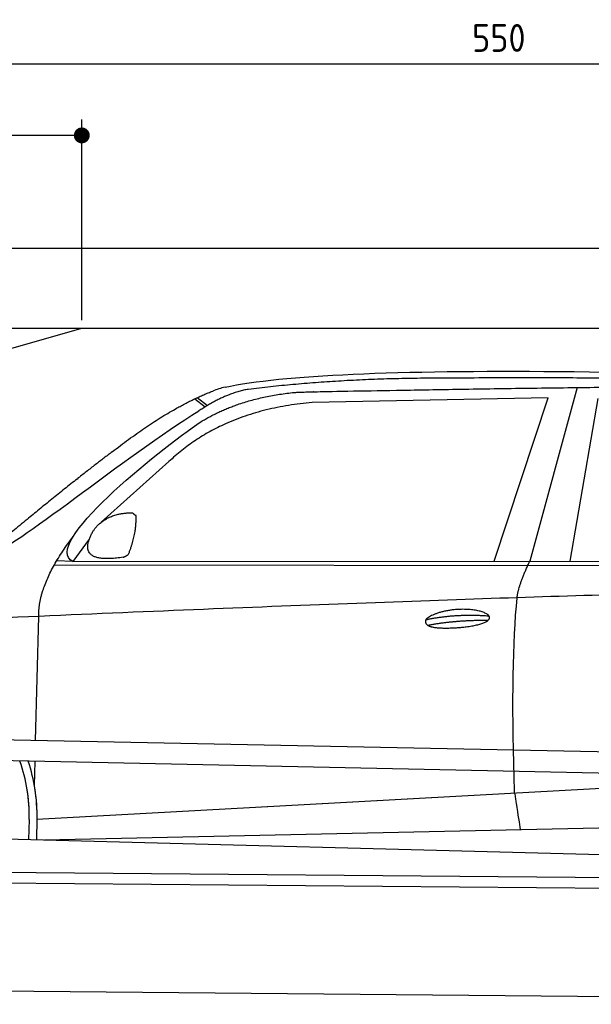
# Model space of a CAD drawing. Header units: millimetres. Extents: x -411 to 6777, y 0 to 6827.
# Tile 4 of 6: x 1744 to 3183, y 4350 to 6827. Entities that reach past the tile are written whole.
import ezdxf

# ---------------------------------------------------------------- set-up
doc = ezdxf.new("R2010")
doc.units = ezdxf.units.MM
doc.layers.add('4', color=3, linetype='Continuous')
for name, color, linetype, lineweight in [('car', 10, 'Continuous', 25), ('Freiraum', 7, 'Continuous', 25), ('Gebäude', 7, 'Continuous', 25), ('Plattform', 7, 'Continuous', 25)]:
    doc.layers.add(name, color=color, linetype=linetype, lineweight=lineweight)
doc.styles.get("Standard").update_dxf_attribs({"font": 'ISOCP.SHX'})
doc.dimstyles.new('GEN-ISO', dxfattribs={"dimscale": 20, "dimtxt": 3.5, "dimasz": 2, "dimexe": 2, "dimexo": 1, "dimgap": 1.5, "dimtad": 1, "dimdec": 1, "dimlfac": 0.1, "dimdsep": 46, "dimtxsty": 'STANDARD', "dimblk": 'PUNKT', "dimcen": 2, "dimclrd": 256, "dimclre": 256, "dimclrt": 2, "dimadec": 0, "dimazin": 0, "dimtp": 0.1, "dimtm": 0.1, "dimtfac": 0.71, "dimtdec": 1, "dimtmove": 2, "dimatfit": 3, "dimldrblk": 'PUNKT', "dimfxl": 2, "dimtolj": 1, "dimarcsym": 0})

# ---------------------------------------------------------------- blocks, each defined once
blk = doc.blocks.new('PUNKT')
at = {"layer": '4', "color": 0, "linetype": 'ByBlock'}
blk.add_line((-0.5, 0), (-1, 0), dxfattribs=at)
at = {"layer": '4', "color": 0, "linetype": 'ByBlock', "const_width": 0.5}
blk.add_lwpolyline([(-0.25, 0, 1), (0.25, 0, 1)], format="xyb", close=True, dxfattribs=at)
blk = doc.blocks.new('*D37')
at = {"layer": '4', "lineweight": -2, "transparency": 16777216}
for p, q in [((200, 6070.9), (200, 6755.8)), ((5700, 6220.9), (5700, 6755.8)), ((240, 6715.8), (5660, 6715.8))]:
    blk.add_line(p, q, dxfattribs=at)
at = {"layer": 'Defpoints', "color": 0, "transparency": 16777216}
for p in [(5700, 6715.8), (5700, 6200.9), (200, 6050.9)]:
    blk.add_point(p, dxfattribs=at)
at = {"layer": '4', "lineweight": -2, "transparency": 16777216, "xscale": 40, "yscale": 40, "zscale": 40, "rotation": 180}
blk.add_blockref('PUNKT', (200, 6715.8), dxfattribs=at)
at = {"layer": '4', "lineweight": -2, "transparency": 16777216, "xscale": 40, "yscale": 40, "zscale": 40}
blk.add_blockref('PUNKT', (5700, 6715.8), dxfattribs=at)
at = {"layer": '4', "color": 2, "transparency": 16777216, "insert": (2950, 6780.8), "char_height": 70, "attachment_point": 5}
blk.add_mtext('550', dxfattribs=at)
blk = doc.blocks.new('Car')
at = {"layer": 'car'}
for p, q in [((3093.2, 5930.1), (2977.8, 5492.1)), ((2136.8, 5895.8), (2162.4, 5876)), ((3020, 5903.7), (2426.3, 5886.3)), ((2887.8, 5491.3), (3020, 5903.7)), ((3079.5, 5493.1), (3146.6, 5902.9)), ((2131, 5893.1), (2157.2, 5872.8)), ((2066.9, 5734.4), (1897.5, 5580.5)), ((1868.2, 5537), (1827.6, 5481)), ((1827.6, 5481), (4479.4, 5506.7)), ((1780.7, 5471.7), (4424, 5492.7)), ((1827.6, 5481), (1786.4, 5481.7)), ((1737.6, 5029.5), (1742.9, 5342)), ((1735.7, 4916.5), (1736.7, 4977.1)), ((1743, 4831.9), (3612, 4951.2)), ((1743, 4831.9), (2766.5, 4897.2)), ((1723.4, 4831.1), (1722.5, 4780.7)), ((1743, 4831.9), (1742.3, 4780.3)), ((1762.8, 4780), (3648.2, 4838.6)), ((1664.3, 4781.7), (3713.3, 4747))]:
    blk.add_line(p, q, dxfattribs=at)
for centre, radius, start, end in [((2245.4, 5752.7), 174.5, 102.8736, 113.54), ((1318.9, 4837.9), 404.6, 359.0314, 20.1942), ((1318.9, 4837.9), 424.2, 359.1908, 19.1882), ((1318.9, 4837.9), 404.6, 359.0315, 10.2025), ((1318.9, 4837.9), 424.2, 359.1908, 9.6942)]:
    blk.add_arc(centre, radius, start, end, dxfattribs=at)
for points, degree in [([(2206.5, 5922.9), (2493.5, 5987.1), (3378.6, 5981.9), (4551.1, 5929.4)], 3), ([(2737, 5950.1), (2494.1, 5947.8), (2265, 5917.9)], 2), ([(3701.2, 5944.3), (3352.8, 5960.5), (2737, 5950.1)], 2), ([(1923.7, 5757.4), (2063.8, 5868.9), (2175.7, 5912.7)], 2), ([(2265, 5917.9), (2208.8, 5908.3), (2140.9, 5862.4)], 2), ([(2147.5, 5835.7), (2240.7, 5894.3), (2376.2, 5910.7)], 2), ([(2426.3, 5886.3), (2202.4, 5865), (2066.9, 5734.4)], 2), ([(1627.8, 5503.6), (1663.5, 5500.2), (1963.4, 5751.8), (2140.9, 5862.4)], 3), ([(1827.6, 5481), (1744.3, 5520.3), (2036, 5759.3), (2147.5, 5835.7)], 3), ([(1923.7, 5757.4), (1843.2, 5696.2), (1741.6, 5611.8), (1613.2, 5505.4), (1619.2, 5503.5)], 4), ([(1876.3, 5554.8), (1892.6, 5585.2), (1935.1, 5599.6)], 2), ([(1935.1, 5599.6), (1963.8, 5605.7), (1976.7, 5604.5)], 2), ([(1967.3, 5500.4), (1988.3, 5553.6), (1985.2, 5598.4)], 2), ([(1976.7, 5604.5), (1982.8, 5598.5), (1985.2, 5598.4)], 2), ([(1953.9, 5492.6), (1831.8, 5472.7), (1876.3, 5554.8)], 2), ([(1742.9, 5342), (1739.8, 5425.6), (1827.6, 5543.7)], 2), ([(1953.9, 5492.6), (1959.9, 5494.4), (1967.3, 5500.4)], 2), ([(2946.7, 5399.9), (2949.6, 5430.9), (2977.8, 5492.1)], 2), ([(4698.7, 5437), (3822.1, 5457.3), (1390, 5322.9)], 2), ([(2717.1, 5342.5), (2792.5, 5359.4), (2876.1, 5353.6)], 2), ([(2722.2, 5328.7), (2796.2, 5343.3), (2874.1, 5342.5)], 2)]:
    blk.add_open_spline(points, degree=degree, dxfattribs=at)
for points, degree, knots in [([(2376.2, 5910.7), (2402.7, 5913), (2542.1, 5916.1), (3563.3, 5945.6), (4183.6, 5944.8), (4640.6, 5776.4), (4618.5, 5602.6)], 4, [0.0821318, 0.0821318, 0.0821318, 0.0821318, 0.0821318, 0.258851, 0.508851, 1, 1, 1, 1, 1]), ([(2945, 4908.6), (2944.4, 4922.2), (2943.9, 4935.5), (2943.4, 4948.7), (2936, 5138.5), (2937.1, 5288.9), (2946.7, 5399.9)], 3, [0, 0, 0, 0, 0.064923, 0.064923, 0.064923, 1, 1, 1, 1]), ([(2717.1, 5342.5), (2721.3, 5347.6), (2742.3, 5364), (2825, 5384.1), (2940.4, 5348), (2831.7, 5319.4), (2746.9, 5320), (2712.5, 5323.5), (2717.1, 5342.5)], 5, [0, 0, 0, 0, 0, 0, 0.300106, 0.500106, 0.700106, 1, 1, 1, 1, 1, 1]), ([(2945, 4908.6), (2945.7, 4904), (2946.4, 4899.4), (2947.1, 4895.1), (2947.8, 4891.1), (2948.4, 4887.2), (2949, 4883.5), (2953.8, 4853.3), (2957.5, 4831.2), (2960.2, 4817.2)], 3, [-0.000011, -0.000011, -0.000011, -0.000011, 0.107576, 0.107576, 0.107576, 0.206414, 0.206414, 0.206414, 1, 1, 1, 1])]:
    blk.add_open_spline(points, degree=degree, knots=knots, dxfattribs=at)
blk = doc.blocks.new('_Dot')
at = {"color": 0, "linetype": 'ByBlock', "lineweight": -2}
blk.add_line((-0.5, 0), (-1, 0), dxfattribs=at)
at = {"color": 0, "linetype": 'ByBlock', "const_width": 0.5}
blk.add_lwpolyline([(-0.25, 0, 1), (0.25, 0, 1)], format="xyb", close=True, dxfattribs=at)
blk = doc.blocks.new('*D43')
at = {"layer": '4', "lineweight": -2, "transparency": 16777216}
for p, q in [((200, 6070.9), (200, 6575.7)), ((1900, 6070.9), (1900, 6575.7)), ((1860, 6535.7), (240, 6535.7))]:
    blk.add_line(p, q, dxfattribs=at)
at = {"layer": 'Defpoints', "color": 0, "transparency": 16777216}
for p in [(200, 6535.7), (200, 6050.9), (1900, 6050.9)]:
    blk.add_point(p, dxfattribs=at)
at = {"layer": '4', "lineweight": -2, "transparency": 16777216, "xscale": 40, "yscale": 40, "zscale": 40, "rotation": 180}
blk.add_blockref('_Dot', (200, 6535.7), dxfattribs=at)
at = {"layer": '4', "lineweight": -2, "transparency": 16777216, "xscale": 40, "yscale": 40, "zscale": 40}
blk.add_blockref('_Dot', (1900, 6535.7), dxfattribs=at)
at = {"layer": '4', "color": 2, "transparency": 16777216, "insert": (1050, 6600.7), "char_height": 70, "attachment_point": 5}
blk.add_mtext('170', dxfattribs=at)
blk = doc.blocks.new('Plattform OG 6200 550')
at = {"layer": 'Plattform'}
for p, q in [((5482.3, 4939.6), (348.5, 5042)), ((5481.2, 4883.6), (347.5, 4991)), ((440.2, 4693.6), (5395, 4650.4)), ((446, 4666.5), (5394.8, 4623.4)), ((5437.5, 4350), (372.6, 4394.2))]:
    blk.add_line(p, q, dxfattribs=at)
blk = doc.blocks.new('Gebäude_380_GT205')
at = {"layer": 'Freiraum', "linetype": 'Continuous'}
blk.add_lwpolyline([(200, 5800.9), (350, 5800.9), (350, 5650.9), (499.8, 5650.9), (1900, 6050.9)], dxfattribs=at)
at = {"layer": 'Gebäude', "linetype": 'Continuous'}
for p, q in [((5900, 6250.8), (0, 6250.8)), ((200, 6050.9), (5700, 6050.9))]:
    blk.add_line(p, q, dxfattribs=at)

msp = doc.modelspace()

# ---------------------------------------------------------------- block references
at = {"layer": 'car', "rotation": 359.4752422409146}
msp.add_blockref('Car', (0, 0), dxfattribs=at)
at = {"layer": 'Gebäude'}
msp.add_blockref('Gebäude_380_GT205', (0, 0), dxfattribs=at)
at = {"layer": 'Plattform'}
msp.add_blockref('Plattform OG 6200 550', (0, 0), dxfattribs=at)

# ---------------------------------------------------------------- dimensions: what is measured, and where the dimension line sits
at = {"layer": '4'}
for base, p1, p2, override, picture, middle in [((5700, 6715.8), (200, 6050.88), (5700, 6200.88), {"dimtdec": 3, "dimtolj": 0}, '*D37', (2950, 6780.8)), ((200, 6535.7), (1900, 6050.88), (200, 6050.88), {"dimblk1": 'Dot', "dimblk2": 'Dot', "dimsah": 1, "dimtdec": 3, "dimtolj": 0}, '*D43', (1050, 6600.7))]:
    dim = msp.add_linear_dim(base=base, p1=p1, p2=p2, dimstyle='GEN-ISO', override=override, dxfattribs=at)
    dim.commit()
    dim.dimension.update_dxf_attribs({"geometry": picture, "text_midpoint": middle})

doc.saveas('drawing.dxf')
